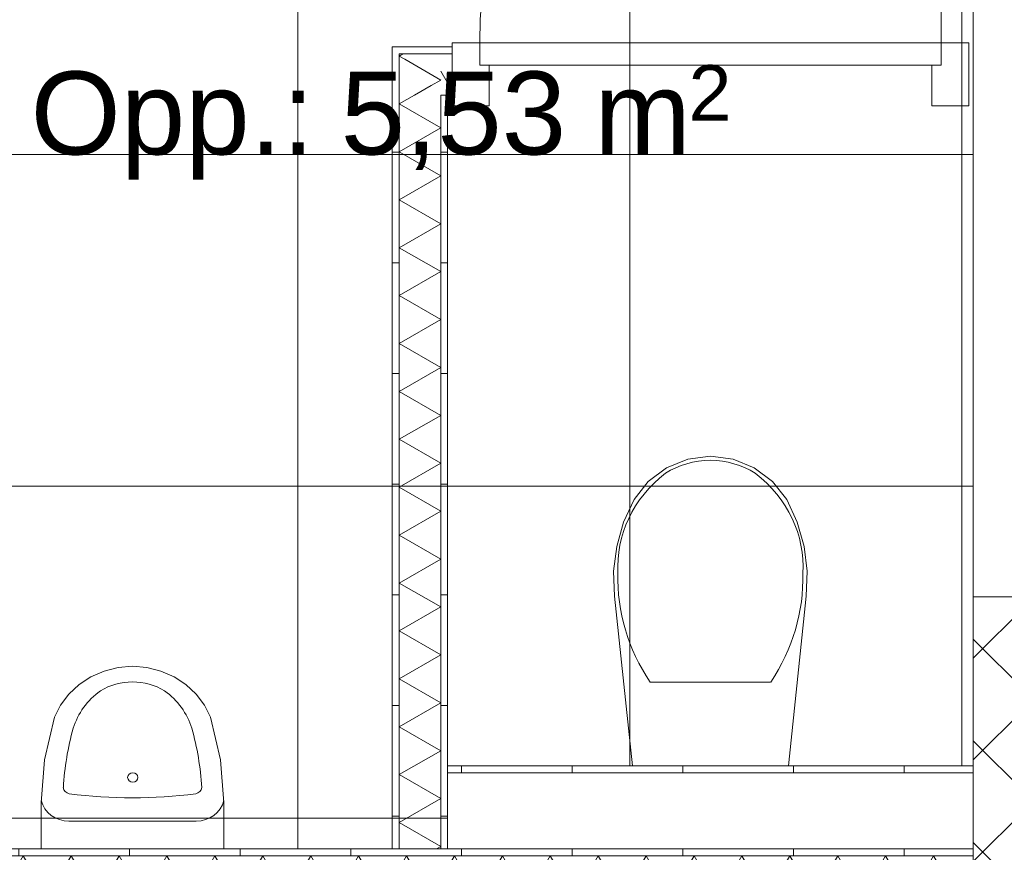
# Model space of a CAD drawing. Header units: millimetres. Extents: x -54205 to 167969, y -3415 to 61516.
# Tile 83 of 239: x 34202 to 35981, y 15535 to 17040. Entities that reach past the tile are written whole.
import ezdxf
from ezdxf.enums import TextEntityAlignment as Align

# ---------------------------------------------------------------- set-up
doc = ezdxf.new("R2010")
doc.units = ezdxf.units.MM
doc.header["$MEASUREMENT"] = 0
for name, color, linetype in [('22 C Binnenwanden', 7, 'Continuous'), ('Maatvoering 1_ 100', 7, 'Continuous'), ('Maatvoering 1_ 100 2D arcering', 7, 'Continuous'), ('New_22 NC Binnenwanden', 7, 'Continuous'), ('New_22 NC Binnenwanden Deuren', 7, 'Continuous'), ('New_22 NC Binnenwanden Doorsnede-arcering', 7, 'Continuous'), ('New_22 NC Binnenwanden Laagscheidingslijnen', 7, 'Continuous'), ('New_74 Sanitair', 7, 'Continuous'), ('New_Maatvoering 1_ 100', 7, 'Continuous'), ('New_Maatvoering 1_ 100 2D arcering', 7, 'Continuous'), ('New_Ruimtefuncties', 7, 'Continuous'), ('New_Ruimtefuncties Zone achtergrond', 7, 'Continuous'), ('New_Ruimtefuncties Zone omranding', 7, 'Continuous'), ('New_Ruimtefuncties Zone tekst', 7, 'Continuous')]:
    doc.layers.add(name, color=color, linetype=linetype)
doc.styles.add('GENERATED_STYLE_1', font='arial.ttf')
doc.styles.add('GENERATED_STYLE_2', font='arial.ttf')
doc.dimstyles.new('GENERATED_STYLE__3', dxfattribs={"dimtxt": 179.999995, "dimasz": 142.5, "dimexe": 0.18, "dimexo": 0.0625, "dimgap": 0, "dimtad": 1, "dimtih": 1, "dimtoh": 1, "dimdec": 0, "dimzin": 0, "dimdsep": 46, "dimtxsty": 'GENERATED_STYLE_1', "dimblk": 'ARROWHEAD_11', "dimblk1": 'ARROWHEAD_11', "dimblk2": 'ARROWHEAD_11', "dimcen": 0.09, "dimse1": 1, "dimse2": 1, "dimclrd": 1, "dimclre": 1, "dimclrt": 2, "dimadec": 1, "dimazin": 0, "dimtfac": 1, "dimtdec": 4, "dimtmove": 0, "dimatfit": 3, "dimfxl": 1, "dimtolj": 1, "dimtzin": 0, "dimarcsym": 0})
doc.dimstyles.new('GENERATED_STYLE__4', dxfattribs={"dimtxt": 250, "dimasz": 142.5, "dimexe": 0.18, "dimexo": 0.0625, "dimgap": 0, "dimtad": 1, "dimdec": 0, "dimzin": 0, "dimdsep": 46, "dimtxsty": 'GENERATED_STYLE_2', "dimblk": 'ARROWHEAD_11', "dimblk1": 'ARROWHEAD_11', "dimblk2": 'ARROWHEAD_11', "dimcen": 0.09, "dimse1": 1, "dimse2": 1, "dimclrd": 1, "dimclre": 1, "dimclrt": 2, "dimadec": 1, "dimazin": 0, "dimtfac": 1, "dimtdec": 4, "dimtmove": 0, "dimatfit": 3, "dimfxl": 1, "dimtolj": 1, "dimtzin": 0, "dimarcsym": 0})
pattern_1 = [(270, (0, 0), (200, 0), [])]
pattern_2 = [(1e-14, (0, 0), (0, 200), [])]
pattern_3 = [(90, (0, 0), (-200, 0), [])]

# ---------------------------------------------------------------- blocks, each defined once
blk = doc.blocks.new('toiletten_1.26_28_1', base_point=(34854, 17033.5))
at = {"layer": 'New_Ruimtefuncties Zone achtergrond', "linetype": 'Continuous', "lineweight": 0, "true_color": 0xbbc1c4}
h = blk.add_hatch(dxfattribs=at)
h.set_pattern_fill('950_Raster_600_0001', color=9, style=0, pattern_type=2)
h.set_pattern_definition([(0, (34704.06, 16795.9), (0, 600), []), (90, (34704.06, 16795.9), (-600, 0), [])])
h.paths.add_polyline_path([(33483.1, 15540.9), (34975, 15540.9), (34975, 15690.9), (35925, 15690.9), (35925, 17870.9), (35730, 17870.9), (35730, 18050.9), (33849.2, 18050.9), (33849.2, 16890.9), (33483.1, 16890.9)])
at = {"layer": 'New_Ruimtefuncties Zone tekst', "color": 2, "lineweight": 0}
for tag, height, style, p in [('DUMMY_941', 180, 'GENERATED_STYLE_2', (35608.5, 17322.3)), ('perimeterCode', 150, 'GENERATED_STYLE_1', (34221.3, 16946.2)), ('ROOM_AREA', 150, 'GENERATED_STYLE_1', (34781.6, 16946.2)), ('DUMMY_942', 150, 'GENERATED_STYLE_1', (35182, 16946.2)), ('DUMMY_943', 100, 'GENERATED_STYLE_1', (35410.5, 16957.6))]:
    blk.add_attdef(tag, text='', height=height, dxfattribs=dict(at, style=style)).set_placement(p, align=Align.TOP_LEFT)
at = {"layer": 'New_Ruimtefuncties Zone tekst', "color": 2, "lineweight": 0, "style": 'GENERATED_STYLE_2'}
blk.add_attdef('ROOM_NUMBER', text='', height=180, dxfattribs=at).set_placement((34854, 17281.1), align=Align.TOP_CENTER)
blk = doc.blocks.new('Wall_39_1', base_point=(36000, 15996.6))
at = {"layer": '22 C Binnenwanden', "color": 1, "linetype": 'Continuous', "lineweight": 0, "flags": 128}
for points in [[(35925, 17605.9), (35925, 15996.6)], [(35925, 15996.6), (36075, 15996.6)]]:
    blk.add_lwpolyline(points, dxfattribs=at)
blk = doc.blocks.new('Wall_151_1', base_point=(36000, 15996.6))
at = {"layer": 'New_22 NC Binnenwanden Doorsnede-arcering', "linetype": 'Continuous', "lineweight": 0, "true_color": 0x000000}
h = blk.add_hatch(dxfattribs=at)
h.set_pattern_fill('205_Ongewapend_beton_0001', color=18, style=0, pattern_type=2)
h.set_pattern_definition([(45, (0, 0), (-91.9239, 91.9239), []), (135, (0, 0), (91.9239, 91.9239), [])])
h.paths.add_polyline_path([(35925, 15996.6), (35925, 11616.2), (36075, 11616.2), (36075, 15996.6)])
at = {"layer": 'New_22 NC Binnenwanden', "color": 1, "linetype": 'Continuous', "lineweight": 0, "flags": 128}
for points in [[(35925, 15996.6), (35925, 11616.2)], [(36075, 15996.6), (35925, 15996.6)]]:
    blk.add_lwpolyline(points, dxfattribs=at)
blk = doc.blocks.new('*X648')
at = {"layer": 'New_22 NC Binnenwanden Doorsnede-arcering', "color": 7, "linetype": 'Continuous', "lineweight": 0}
for p, q in [((33775, 15528.4), (33733.2, 15456)), ((33775, 15528.4), (33818.3, 15453.4)), ((33861.6, 15528.4), (33818.3, 15453.4)), ((33861.6, 15528.4), (33904.9, 15453.4)), ((33948.2, 15528.4), (33904.9, 15453.4)), ((33948.2, 15528.4), (33991.5, 15453.4)), ((34034.8, 15528.4), (33991.5, 15453.4)), ((34034.8, 15528.4), (34078.1, 15453.4)), ((34121.4, 15528.4), (34078.1, 15453.4)), ((34121.4, 15528.4), (34164.7, 15453.4)), ((34208, 15528.4), (34164.7, 15453.4)), ((34208, 15528.4), (34251.3, 15453.4)), ((34294.6, 15528.4), (34251.3, 15453.4)), ((34294.6, 15528.4), (34337.9, 15453.4)), ((34381.2, 15528.4), (34337.9, 15453.4)), ((34381.2, 15528.4), (34424.5, 15453.4)), ((34467.8, 15528.4), (34424.5, 15453.4)), ((34467.8, 15528.4), (34511.1, 15453.4)), ((34554.4, 15528.4), (34511.1, 15453.4)), ((34554.4, 15528.4), (34597.7, 15453.4)), ((34641, 15528.4), (34597.7, 15453.4)), ((34641, 15528.4), (34684.3, 15453.4)), ((34727.6, 15528.4), (34684.3, 15453.4)), ((34727.6, 15528.4), (34770.9, 15453.4)), ((34814.2, 15528.4), (34770.9, 15453.4)), ((34814.2, 15528.4), (34857.5, 15453.4)), ((34900.8, 15528.4), (34857.5, 15453.4)), ((34900.8, 15528.4), (34944.1, 15453.4)), ((34987.4, 15528.4), (34944.1, 15453.4)), ((34987.4, 15528.4), (35030.7, 15453.4)), ((35074, 15528.4), (35030.7, 15453.4)), ((35074, 15528.4), (35117.3, 15453.4)), ((35160.6, 15528.4), (35117.3, 15453.4)), ((35160.6, 15528.4), (35203.9, 15453.4)), ((35247.2, 15528.4), (35203.9, 15453.4)), ((35247.2, 15528.4), (35290.5, 15453.4)), ((35333.8, 15528.4), (35290.5, 15453.4)), ((35333.8, 15528.4), (35377.1, 15453.4)), ((35420.4, 15528.4), (35377.1, 15453.4)), ((35420.4, 15528.4), (35463.7, 15453.4)), ((35507, 15528.4), (35463.7, 15453.4)), ((35507, 15528.4), (35550.3, 15453.4)), ((35593.6, 15528.4), (35550.3, 15453.4)), ((35593.6, 15528.4), (35636.9, 15453.4)), ((35680.2, 15528.4), (35636.9, 15453.4)), ((35680.2, 15528.4), (35723.5, 15453.4)), ((35766.8, 15528.4), (35723.5, 15453.4)), ((35766.8, 15528.4), (35810.2, 15453.4)), ((35853.5, 15528.4), (35810.2, 15453.4)), ((35853.5, 15528.4), (35896.8, 15453.4)), ((35925, 15502.3), (35896.8, 15453.4))]:
    blk.add_line(p, q, dxfattribs=at)
blk = doc.blocks.new('Wall_219_1', base_point=(36000, 15440.9))
at = {"layer": 'New_22 NC Binnenwanden Doorsnede-arcering', "linetype": 'Continuous', "lineweight": 0, "true_color": 0x000000}
h = blk.add_hatch(dxfattribs=at)
h.set_pattern_fill('930_Lijnen_vert_200_0001', color=18, style=0, pattern_type=2)
h.set_pattern_definition(pattern_1)
h.paths.add_polyline_path([(35925, 15540.9), (33733.2, 15540.9), (33733.2, 15528.4), (35925, 15528.4)])
h = blk.add_hatch(dxfattribs=at)
h.set_pattern_fill('930_Lijnen_vert_200_0001', color=18, style=0, pattern_type=2)
h.set_pattern_definition(pattern_1)
h.paths.add_polyline_path([(33733.2, 15440.9), (35925, 15440.9), (35925, 15453.4), (33733.2, 15453.4)])
at = {"layer": 'New_22 NC Binnenwanden', "color": 1, "linetype": 'Continuous', "lineweight": 0, "flags": 128}
for points in [[(35925, 15540.9), (33733.2, 15540.9)], [(35925, 15440.9), (35925, 15540.9)], [(33733.2, 15440.9), (35925, 15440.9)]]:
    blk.add_lwpolyline(points, dxfattribs=at)
at = {"layer": 'New_22 NC Binnenwanden Laagscheidingslijnen', "color": 1, "linetype": 'Continuous', "lineweight": 0}
for p, q in [((35925, 15528.4), (33733.2, 15528.4)), ((33733.2, 15453.4), (35925, 15453.4))]:
    blk.add_line(p, q, dxfattribs=at)
at = {"layer": 'New_22 NC Binnenwanden', "color": 1, "lineweight": 0}
blk.add_blockref('*X648', (0, 0), dxfattribs=at)
blk = doc.blocks.new('Wall_220_1', base_point=(35925, 15690.9))
at = {"layer": 'New_22 NC Binnenwanden Doorsnede-arcering', "linetype": 'Continuous', "lineweight": 0, "true_color": 0x000000}
h = blk.add_hatch(dxfattribs=at)
h.set_pattern_fill('930_Lijnen_vert_200_0001', color=18, style=0, pattern_type=2)
h.set_pattern_definition(pattern_1)
h.paths.add_polyline_path([(35925, 15690.9), (34975, 15690.9), (34975, 15678.4), (35925, 15678.4)])
at = {"layer": 'New_22 NC Binnenwanden', "color": 1, "linetype": 'Continuous', "lineweight": 0, "flags": 128}
for points in [[(35925, 15690.9), (34975, 15690.9)], [(34975, 15690.9), (34975, 15678.4)], [(35925, 15690.9), (35925, 15678.4)], [(34975, 15540.9), (35925, 15540.9)]]:
    blk.add_lwpolyline(points, dxfattribs=at)
at = {"layer": 'New_22 NC Binnenwanden Laagscheidingslijnen', "color": 1, "linetype": 'Continuous', "lineweight": 0}
blk.add_line((35925, 15678.4), (34975, 15678.4), dxfattribs=at)
blk = doc.blocks.new('*X651')
at = {"layer": 'New_22 NC Binnenwanden Doorsnede-arcering', "color": 7, "linetype": 'Continuous', "lineweight": 0}
for p, q in [((34890.2, 16975.7), (34895, 16978.4)), ((34897.7, 16968.2), (34962.5, 16930.8)), ((34945.1, 16920.8), (34962.5, 16930.8))]:
    blk.add_line(p, q, dxfattribs=at)
blk = doc.blocks.new('*X652')
at = {"layer": 'New_22 NC Binnenwanden Doorsnede-arcering', "color": 7, "linetype": 'Continuous', "lineweight": 0}
for p, q in [((34887.5, 16974.1), (34890.2, 16975.7)), ((34887.5, 16974.1), (34897.7, 16968.2)), ((34915.1, 16903.4), (34945.1, 16920.8))]:
    blk.add_line(p, q, dxfattribs=at)
blk = doc.blocks.new('*X653')
at = {"layer": 'New_22 NC Binnenwanden Doorsnede-arcering', "color": 7, "linetype": 'Continuous', "lineweight": 0}
for p, q in [((34887.5, 16887.5), (34915.1, 16903.4)), ((34887.5, 16887.5), (34962.5, 16844.2)), ((34887.5, 16800.9), (34962.5, 16844.2)), ((34887.5, 16800.9), (34962.5, 16757.6)), ((34887.5, 16714.3), (34962.5, 16757.6)), ((34887.5, 16714.3), (34962.5, 16671)), ((34887.5, 16627.7), (34962.5, 16671)), ((34887.5, 16627.7), (34962.5, 16584.4)), ((34887.5, 16541.1), (34962.5, 16584.4)), ((34887.5, 16541.1), (34962.5, 16497.8)), ((34887.5, 16454.5), (34962.5, 16497.8)), ((34887.5, 16454.5), (34962.5, 16411.2)), ((34887.5, 16367.9), (34962.5, 16411.2)), ((34887.5, 16367.9), (34962.5, 16324.6)), ((34887.5, 16281.3), (34962.5, 16324.6)), ((34887.5, 16281.3), (34962.5, 16238)), ((34887.5, 16194.7), (34962.5, 16238)), ((34887.5, 16194.7), (34962.5, 16151.4)), ((34887.5, 16108.1), (34962.5, 16151.4)), ((34887.5, 16108.1), (34962.5, 16064.8)), ((34887.5, 16021.5), (34962.5, 16064.8)), ((34887.5, 16021.5), (34962.5, 15978.2)), ((34887.5, 15934.9), (34962.5, 15978.2)), ((34887.5, 15934.9), (34962.5, 15891.6)), ((34887.5, 15848.3), (34962.5, 15891.6)), ((34887.5, 15848.3), (34962.5, 15805)), ((34887.5, 15761.7), (34962.5, 15805)), ((34887.5, 15761.7), (34962.5, 15718.4)), ((34887.5, 15675.1), (34962.5, 15718.4)), ((34887.5, 15675.1), (34962.5, 15631.8)), ((34887.5, 15588.5), (34962.5, 15631.8)), ((34887.5, 15588.5), (34962.5, 15545.2)), ((34955.1, 15540.9), (34962.5, 15545.2))]:
    blk.add_line(p, q, dxfattribs=at)
blk = doc.blocks.new('Wall_221_1', base_point=(34925, 15540.9))
at = {"layer": 'New_22 NC Binnenwanden Doorsnede-arcering', "linetype": 'Continuous', "lineweight": 0, "true_color": 0x000000}
h = blk.add_hatch(dxfattribs=at)
h.set_pattern_fill('930_Lijnen_vert_200_0001', color=18, style=0, pattern_type=2)
h.set_pattern_definition(pattern_2)
h.paths.add_polyline_path([(34875, 16990.9), (34887.5, 16978.4), (34887.5, 16990.9)])
h = blk.add_hatch(dxfattribs=at)
h.set_pattern_fill('930_Lijnen_vert_200_0001', color=18, style=0, pattern_type=2)
h.set_pattern_definition(pattern_2)
h.paths.add_polyline_path([(34887.5, 16978.4), (34875, 16990.9), (34875, 16978.4)])
h = blk.add_hatch(dxfattribs=at)
h.set_pattern_fill('930_Lijnen_vert_200_0001', color=18, style=0, pattern_type=2)
h.set_pattern_definition(pattern_2)
h.paths.add_polyline_path([(34875, 16978.4), (34875, 15540.9), (34887.5, 15540.9), (34887.5, 16978.4)])
h = blk.add_hatch(dxfattribs=at)
h.set_pattern_fill('930_Lijnen_vert_200_0001', color=18, style=0, pattern_type=2)
h.set_pattern_definition(pattern_2)
h.paths.add_polyline_path([(34962.5, 16903.4), (34975, 16890.9), (34975, 16903.4)])
h = blk.add_hatch(dxfattribs=at)
h.set_pattern_fill('930_Lijnen_vert_200_0001', color=18, style=0, pattern_type=2)
h.set_pattern_definition(pattern_2)
h.paths.add_polyline_path([(34975, 16890.9), (34962.5, 16903.4), (34962.5, 16890.9)])
h = blk.add_hatch(dxfattribs=at)
h.set_pattern_fill('930_Lijnen_vert_200_0001', color=18, style=0, pattern_type=2)
h.set_pattern_definition(pattern_2)
h.paths.add_polyline_path([(34962.5, 16890.9), (34962.5, 15540.9), (34975, 15540.9), (34975, 16890.9)])
at = {"layer": 'New_22 NC Binnenwanden', "color": 1, "linetype": 'Continuous', "lineweight": 0, "flags": 128}
for points in [[(34875, 16990.9), (34887.5, 16990.9)], [(34875, 16990.9), (34875, 15540.9)], [(34975, 15540.9), (34975, 16890.9)], [(34875, 15540.9), (34887.5, 15540.9)], [(34887.5, 15540.9), (34962.5, 15540.9)], [(34962.5, 15540.9), (34975, 15540.9)]]:
    blk.add_lwpolyline(points, dxfattribs=at)
at = {"layer": 'New_22 NC Binnenwanden Laagscheidingslijnen', "color": 1, "linetype": 'Continuous', "lineweight": 0}
for p, q in [((34962.5, 16978.4), (34887.5, 16978.4)), ((34887.5, 16978.4), (34887.5, 16903.4)), ((34887.5, 16903.4), (34887.5, 15540.9)), ((34975, 16903.4), (34962.5, 16903.4)), ((34962.5, 15540.9), (34962.5, 16903.4))]:
    blk.add_line(p, q, dxfattribs=at)
at = {"layer": 'New_22 NC Binnenwanden', "color": 1, "lineweight": 0}
for name in ['*X651', '*X652', '*X653']:
    blk.add_blockref(name, (0, 0), dxfattribs=at)
blk = doc.blocks.new('*X667')
at = {"layer": 'New_22 NC Binnenwanden Doorsnede-arcering', "color": 7, "linetype": 'Continuous', "lineweight": 0}
blk.add_line((34983, 16911.1), (34962.5, 16946.6), dxfattribs=at)
blk = doc.blocks.new('D1 27_9')
at = {"layer": 'New_22 NC Binnenwanden Deuren', "color": 1, "linetype": 'Continuous', "lineweight": 0}
for p, q in [((417, 0), (417, 834)), ((-417, 0), (-467, 0)), ((-467, 0), (-467, -114)), ((-417, -40), (-417, 0)), ((-417, 0), (417, 0)), ((-417, -40), (-417, 0)), ((467, 0), (417, 0)), ((417, 0), (417, -40)), ((417, 0), (417, -40)), ((467, -114), (467, 0)), ((-467, -7), (-467, -19.5)), ((-467, -7), (-467, -19.5)), ((467, -7), (467, -19.5)), ((467, -7), (467, -19.5)), ((-467, -19.5), (-467, -94.5)), ((-467, -19.5), (-467, -94.5)), ((467, -19.5), (467, -94.5)), ((467, -19.5), (467, -94.5)), ((-400, -40), (-417, -40)), ((417, -40), (-417, -40)), ((-400, -114), (-400, -40)), ((417, -40), (400, -40)), ((400, -40), (400, -114)), ((-467, -94.5), (-467, -107)), ((-467, -94.5), (-467, -107)), ((467, -94.5), (467, -107)), ((467, -94.5), (467, -107)), ((-467, -114), (-400, -114)), ((400, -114), (467, -114))]:
    blk.add_line(p, q, dxfattribs=at)
blk.add_arc((417, 0), 834, 90, 180, dxfattribs=at)
blk = doc.blocks.new('Wall_225_1', base_point=(35917, 16890.9))
at = {"layer": 'New_22 NC Binnenwanden Doorsnede-arcering', "linetype": 'Continuous', "lineweight": 0, "true_color": 0x000000}
h = blk.add_hatch(dxfattribs=at)
h.set_pattern_fill('930_Lijnen_vert_200_0001', color=18, style=0, pattern_type=2)
h.set_pattern_definition(pattern_3)
h.paths.add_polyline_path([(34887.5, 16990.9), (34887.5, 16978.4), (34983, 16978.4), (34983, 16990.9)])
h = blk.add_hatch(dxfattribs=at)
h.set_pattern_fill('930_Lijnen_vert_200_0001', color=18, style=0, pattern_type=2)
h.set_pattern_definition(pattern_3)
h.paths.add_polyline_path([(34975, 16890.9), (34983, 16890.9), (34983, 16903.4), (34975, 16903.4)])
at = {"layer": 'New_22 NC Binnenwanden', "color": 1, "linetype": 'Continuous', "lineweight": 0}
for p, q in [((34983, 16990.9), (34983, 16978.4)), ((34983, 16978.4), (34983, 16903.4)), ((35917, 16990.9), (35917, 16978.4)), ((35917, 16978.4), (35917, 16903.4)), ((34983, 16903.4), (34983, 16890.9)), ((35917, 16903.4), (35917, 16890.9))]:
    blk.add_line(p, q, dxfattribs=at)
at = {"layer": 'New_22 NC Binnenwanden', "color": 1, "linetype": 'Continuous', "lineweight": 0, "flags": 128}
for points in [[(34983, 16990.9), (34887.5, 16990.9)], [(34975, 16890.9), (34983, 16890.9)]]:
    blk.add_lwpolyline(points, dxfattribs=at)
at = {"layer": 'New_22 NC Binnenwanden Laagscheidingslijnen', "color": 1, "linetype": 'Continuous', "lineweight": 0}
for p, q in [((34962.5, 16978.4), (34887.5, 16978.4)), ((34983, 16978.4), (34962.5, 16978.4)), ((34975, 16903.4), (34962.5, 16903.4)), ((34975, 16903.4), (34983, 16903.4))]:
    blk.add_line(p, q, dxfattribs=at)
at = {"layer": 'New_22 NC Binnenwanden', "color": 1, "lineweight": 0}
blk.add_blockref('*X667', (0, 0), dxfattribs=at)
at = {"layer": 'New_22 NC Binnenwanden Deuren', "color": 1, "linetype": 'Continuous', "lineweight": 0, "zscale": 1000}
blk.add_blockref('D1 27_9', (35450, 16997.9), dxfattribs=at)
blk = doc.blocks.new('Toilet 27_2')
at = {"layer": 'New_74 Sanitair', "color": 1, "linetype": 'Continuous', "lineweight": 0}
for p, q in [((0, -151.4), (-108.9, -151.4)), ((108.9, -151.4), (0, -151.4))]:
    blk.add_line(p, q, dxfattribs=at)
at = {"layer": 'New_74 Sanitair', "color": 1, "linetype": 'Continuous', "lineweight": 0, "flags": 128}
blk.add_lwpolyline([(-169.4, -396.7), (-157, -440.3), (-138, -481.3), (-112.4, -513.9), (-79.4, -538.8), (-41, -554.6), (0, -560), (41, -554.6), (79.4, -538.8), (112.4, -513.9), (138, -481.3), (157, -440.3), (169.4, -396.7), (174.9, -351.8), (173.3, -306.6), (141, 0), (-141, 0), (-173.3, -306.6), (-174.9, -351.8)], close=True, dxfattribs=at)
at = {"layer": 'New_74 Sanitair', "color": 1, "linetype": 'Continuous', "lineweight": 0}
for centre, major_axis, start_param, end_param in [((258.1, -339.4), (425.3, 0), 2.612188, 3.165208), ((-258.1, -339.4), (425.3, 0), 6.259567, 6.812588), ((89.5, -360.8), (256.9, 0), 3.085861, 3.98645), ((-89.5, -360.8), (256.9, 0), 5.438324, 6.338913), ((0.8, -431.2), (138.5, 0), 4.079884, 4.706528), ((-0.8, -431.2), (138.5, 0), 4.71825, 5.344894)]:
    blk.add_ellipse(centre, major_axis=major_axis, ratio=0.875546, start_param=start_param, end_param=end_param, dxfattribs=at)
blk = doc.blocks.new('Urinoir 27')
at = {"layer": 'New_74 Sanitair', "color": 251, "linetype": 'Continuous', "lineweight": 0, "true_color": 0x636f72}
blk.add_line((115, -50.1), (-115, -50.1), dxfattribs=at)
at = {"layer": 'New_74 Sanitair', "color": 251, "linetype": 'Continuous', "lineweight": 0, "true_color": 0x636f72, "flags": 128}
blk.add_lwpolyline([(141.1, -237.8), (159, -161.2), (165, -83), (165, 0), (-165, 0), (-165, -83), (-159, -161.2), (-141.1, -237.8), (-130.1, -259.9), (-115.1, -279.9), (-96.6, -297.2), (-75.1, -311.2), (-51.4, -321.5), (-26.1, -327.9), (0, -330), (26.1, -327.9), (51.4, -321.5), (75.1, -311.2), (96.6, -297.2), (115.1, -279.9), (130.1, -259.9)], close=True, dxfattribs=at)
at = {"layer": 'New_74 Sanitair', "color": 251, "linetype": 'Continuous', "lineweight": 0, "true_color": 0x636f72}
for centre, major_axis, start_param, end_param in [((-115, -97.9), (51.3, 0), 1.570796, 2.919805), ((115, -97.9), (51.3, 0), 0.221788, 1.570796), ((-111.8, -111.9), (13.3, 0), 1.753661, 3.055796), ((0, -843), (806, 0), 1.428537, 1.713056), ((111.8, -111.9), (13.3, 0), 0.085797, 1.387931), ((440, -83.5), (565.8, 0), 3.193476, 3.39964), ((-440, -83.5), (565.8, 0), 6.025138, 6.231302), ((29.6, -181.2), (142.3, 0), 3.42286, 4.04878), ((-29.6, -181.2), (142.3, 0), 5.375998, 6.001918), ((0, -202.5), (106.5, 0), 4.135515, 5.289263)]:
    blk.add_ellipse(centre, major_axis=major_axis, ratio=0.93164, start_param=start_param, end_param=end_param, dxfattribs=at)
blk.add_ellipse((0.4, -129.1), major_axis=(9.26, 0), ratio=0.93164, dxfattribs=at)
blk = doc.blocks.new('*D1253')
at = {"layer": 'Maatvoering 1_ 100 2D arcering', "linetype": 'Continuous', "lineweight": 0}
for points in [[(64027.5, 56215.9), (64030.4, 56201.6), (64038.5, 56189.4), (64050.6, 56181.3), (64065, 56178.4), (64079.4, 56181.3), (64091.5, 56189.4), (64099.6, 56201.6), (64102.5, 56215.9), (64099.6, 56230.3), (64091.5, 56242.4), (64079.4, 56250.6), (64065, 56253.4), (64050.6, 56250.6), (64038.5, 56242.4), (64030.4, 56230.3)], [(64027.5, 3115.7), (64030.4, 3101.3), (64038.5, 3089.2), (64050.6, 3081), (64065, 3078.2), (64079.4, 3081), (64091.5, 3089.2), (64099.6, 3101.3), (64102.5, 3115.7), (64099.6, 3130), (64091.5, 3142.2), (64079.4, 3150.3), (64065, 3153.2), (64050.6, 3150.3), (64038.5, 3142.2), (64030.4, 3130)]]:
    blk.add_hatch(color=1, dxfattribs=at).paths.add_polyline_path(points)
at = {"layer": 'Maatvoering 1_ 100', "color": 1, "linetype": 'Continuous', "lineweight": 0}
for p, q in [((64065, 56253.4), (64065, 56290.9)), ((64027.5, 56215.9), (63924.4, 56215.9)), ((64205.6, 56215.9), (64102.5, 56215.9)), ((64065, 3153.2), (64065, 56178.4)), ((64027.5, 3115.7), (63924.4, 3115.7)), ((64205.6, 3115.7), (64102.5, 3115.7)), ((64065, 3040.7), (64065, 3078.2))]:
    blk.add_line(p, q, dxfattribs=at)
for centre in [(64065, 56215.9), (64065, 3115.7)]:
    blk.add_circle(centre, 37.5, dxfattribs=at)
at = {"layer": 'Maatvoering 1_ 100', "color": 2, "lineweight": 0, "insert": (64015, 29141.5), "char_height": 250, "attachment_point": 7, "rotation": 90, "style": 'GENERATED_STYLE_2'}
blk.add_mtext('\\A1;{\\pql;\\fArial|b1|i0|c0|p0;\\W1.000000;53.100}', dxfattribs=at)
blk = doc.blocks.new('ARROWHEAD_11')
at = {"color": 0, "linetype": 'Continuous', "lineweight": 0}
blk.add_line((0, 0), (-1, 0), dxfattribs=at)
at = {"color": 0, "linetype": 'Continuous', "lineweight": 0, "const_width": 0.25, "flags": 128}
blk.add_lwpolyline([(-0.125, 0, 1), (0.125, 0, 1)], format="xyb", close=True, dxfattribs=at)
blk = doc.blocks.new('*D1396')
at = {"layer": 'New_Maatvoering 1_ 100 2D arcering', "linetype": 'Continuous', "lineweight": 0}
for points in [[(33445.6, 14190.9), (33448.5, 14176.6), (33456.6, 14164.4), (33468.8, 14156.3), (33483.1, 14153.4), (33497.5, 14156.3), (33509.6, 14164.4), (33517.8, 14176.6), (33520.6, 14190.9), (33517.8, 14205.3), (33509.6, 14217.4), (33497.5, 14225.6), (33483.1, 14228.4), (33468.8, 14225.6), (33456.6, 14217.4), (33448.5, 14205.3)], [(34837.5, 14190.9), (34840.4, 14176.6), (34848.5, 14164.4), (34860.6, 14156.3), (34875, 14153.4), (34889.4, 14156.3), (34901.5, 14164.4), (34909.6, 14176.6), (34912.5, 14190.9), (34909.6, 14205.3), (34901.5, 14217.4), (34889.4, 14225.6), (34875, 14228.4), (34860.6, 14225.6), (34848.5, 14217.4), (34840.4, 14205.3)]]:
    blk.add_hatch(color=1, dxfattribs=at).paths.add_polyline_path(points)
at = {"layer": 'New_Maatvoering 1_ 100', "color": 1, "linetype": 'Continuous', "lineweight": 0}
for p, q in [((33483.1, 14228.4), (33483.1, 14331.5)), ((34875, 14228.4), (34875, 14331.5)), ((33520.6, 14190.9), (34837.5, 14190.9)), ((33483.1, 14050.3), (33483.1, 14153.4)), ((34875, 14050.3), (34875, 14153.4))]:
    blk.add_line(p, q, dxfattribs=at)
for centre in [(33483.1, 14190.9), (34875, 14190.9)]:
    blk.add_circle(centre, 37.5, dxfattribs=at)
at = {"layer": 'New_Maatvoering 1_ 100', "color": 2, "lineweight": 0, "char_height": 180, "attachment_point": 7, "style": 'GENERATED_STYLE_1'}
for s, insert in [('\\A1;{\\pql;\\fArial|b0|i0|c0|p0;\\W1.000000;100}', (34719.1, 14478.9)), ('\\A1;{\\pql;\\fArial|b0|i0|c0|p0;\\W1.000000;1.392}', (33870.2, 14226.9))]:
    blk.add_mtext(s, dxfattribs=dict(at, insert=insert))
blk = doc.blocks.new('*D1397')
at = {"layer": 'New_Maatvoering 1_ 100 2D arcering', "linetype": 'Continuous', "lineweight": 0}
for points in [[(34837.5, 14190.9), (34840.4, 14176.6), (34848.5, 14164.4), (34860.6, 14156.3), (34875, 14153.4), (34889.4, 14156.3), (34901.5, 14164.4), (34909.6, 14176.6), (34912.5, 14190.9), (34909.6, 14205.3), (34901.5, 14217.4), (34889.4, 14225.6), (34875, 14228.4), (34860.6, 14225.6), (34848.5, 14217.4), (34840.4, 14205.3)], [(34937.5, 14190.9), (34940.4, 14176.6), (34948.5, 14164.4), (34960.6, 14156.3), (34975, 14153.4), (34989.4, 14156.3), (35001.5, 14164.4), (35009.6, 14176.6), (35012.5, 14190.9), (35009.6, 14205.3), (35001.5, 14217.4), (34989.4, 14225.6), (34975, 14228.4), (34960.6, 14225.6), (34948.5, 14217.4), (34940.4, 14205.3)]]:
    blk.add_hatch(color=1, dxfattribs=at).paths.add_polyline_path(points)
at = {"layer": 'New_Maatvoering 1_ 100', "color": 1, "linetype": 'Continuous', "lineweight": 0}
for p, q in [((34875, 14228.4), (34875, 14331.5)), ((34975, 14228.4), (34975, 14331.5)), ((34912.5, 14190.9), (34937.5, 14190.9)), ((34875, 14050.3), (34875, 14153.4)), ((34975, 14050.3), (34975, 14153.4))]:
    blk.add_line(p, q, dxfattribs=at)
for centre in [(34875, 14190.9), (34975, 14190.9)]:
    blk.add_circle(centre, 37.5, dxfattribs=at)
blk = doc.blocks.new('*D1398')
at = {"layer": 'New_Maatvoering 1_ 100 2D arcering', "linetype": 'Continuous', "lineweight": 0}
for points in [[(34937.5, 14190.9), (34940.4, 14176.6), (34948.5, 14164.4), (34960.6, 14156.3), (34975, 14153.4), (34989.4, 14156.3), (35001.5, 14164.4), (35009.6, 14176.6), (35012.5, 14190.9), (35009.6, 14205.3), (35001.5, 14217.4), (34989.4, 14225.6), (34975, 14228.4), (34960.6, 14225.6), (34948.5, 14217.4), (34940.4, 14205.3)], [(35887.5, 14190.9), (35890.4, 14176.6), (35898.5, 14164.4), (35910.6, 14156.3), (35925, 14153.4), (35939.4, 14156.3), (35951.5, 14164.4), (35959.6, 14176.6), (35962.5, 14190.9), (35959.6, 14205.3), (35951.5, 14217.4), (35939.4, 14225.6), (35925, 14228.4), (35910.6, 14225.6), (35898.5, 14217.4), (35890.4, 14205.3)]]:
    blk.add_hatch(color=1, dxfattribs=at).paths.add_polyline_path(points)
at = {"layer": 'New_Maatvoering 1_ 100', "color": 1, "linetype": 'Continuous', "lineweight": 0}
for p, q in [((34975, 14228.4), (34975, 14331.5)), ((35925, 14228.4), (35925, 14331.5)), ((35012.5, 14190.9), (35887.5, 14190.9)), ((34975, 14050.3), (34975, 14153.4)), ((35925, 14050.3), (35925, 14153.4))]:
    blk.add_line(p, q, dxfattribs=at)
for centre in [(34975, 14190.9), (35925, 14190.9)]:
    blk.add_circle(centre, 37.5, dxfattribs=at)
at = {"layer": 'New_Maatvoering 1_ 100', "color": 2, "lineweight": 0, "insert": (35244.1, 14226.9), "char_height": 180, "attachment_point": 7, "style": 'GENERATED_STYLE_1'}
blk.add_mtext('\\A1;{\\pql;\\fArial|b0|i0|c0|p0;\\W1.000000;950}', dxfattribs=at)

msp = doc.modelspace()

# ---------------------------------------------------------------- linework, layer by layer
at = {"layer": 'New_Ruimtefuncties Zone omranding', "color": 9, "linetype": 'Continuous', "lineweight": 0, "true_color": 0xbbc1c4, "flags": 128}
msp.add_lwpolyline([(33483.1, 15540.9), (34975, 15540.9), (34975, 15690.9), (35925, 15690.9), (35925, 17870.9), (35730, 17870.9), (35730, 18050.9), (33849.2, 18050.9), (33849.2, 16890.9), (33483.1, 16890.9)], close=True, dxfattribs=at)

# ---------------------------------------------------------------- block references
at = {"layer": '22 C Binnenwanden', "color": 1, "lineweight": 0}
msp.add_blockref('Wall_39_1', (36000, 15996.6), dxfattribs=at)
at = {"layer": 'New_22 NC Binnenwanden', "color": 1, "lineweight": 0}
for name, p in [('Wall_225_1', (35917, 16890.9)), ('Wall_221_1', (34925, 15540.9)), ('Wall_151_1', (36000, 15996.6)), ('Wall_220_1', (35925, 15690.9)), ('Wall_219_1', (36000, 15440.9))]:
    msp.add_blockref(name, p, dxfattribs=at)
at = {"layer": 'New_74 Sanitair', "color": 1, "linetype": 'Continuous', "lineweight": 0, "xscale": -1, "zscale": 1000, "rotation": 180}
for name, p in [('Toilet 27_2', (35450, 15690.9)), ('Urinoir 27', (34405.5, 15540.9))]:
    msp.add_blockref(name, p, dxfattribs=at)
at = {"layer": 'New_Ruimtefuncties', "color": 2, "linetype": 'Continuous', "lineweight": 0}
ref = msp.add_blockref('toiletten_1.26_28_1', (34854, 17033.5), dxfattribs=at)
ref.add_attrib('ROOM_AREA', '5,53', dxfattribs={"layer": 'New_Ruimtefuncties Zone tekst', "color": 2, "lineweight": 0, "height": 150, "style": 'GENERATED_STYLE_1'}).set_placement((34781.6, 16946.2), align=Align.TOP_LEFT)
ref.add_attrib('perimeterCode', 'Opp.: ', dxfattribs={"layer": 'New_Ruimtefuncties Zone tekst', "color": 2, "lineweight": 0, "height": 150, "style": 'GENERATED_STYLE_1'}).set_placement((34221.3, 16946.2), align=Align.TOP_LEFT)
ref.add_attrib('DUMMY_942', ' m', dxfattribs={"layer": 'New_Ruimtefuncties Zone tekst', "color": 2, "lineweight": 0, "height": 150, "style": 'GENERATED_STYLE_1'}).set_placement((35182, 16946.2), align=Align.TOP_LEFT)
ref.add_attrib('DUMMY_943', '2', dxfattribs={"layer": 'New_Ruimtefuncties Zone tekst', "color": 2, "lineweight": 0, "height": 100, "style": 'GENERATED_STYLE_1'}).set_placement((35410.5, 16957.6), align=Align.TOP_LEFT)

# ---------------------------------------------------------------- dimensions: what is measured, and where the dimension line sits
at = {"layer": 'Maatvoering 1_ 100', "color": 1, "linetype": 'Continuous', "lineweight": 0}
dim = msp.add_linear_dim(base=(64065, 56215.9), p1=(-230, 3115.7), p2=(30236, 56215.9), angle=90, dimstyle='GENERATED_STYLE__4', dxfattribs=at)
dim.commit()
dim.dimension.update_dxf_attribs({"geometry": '*D1253', "text_midpoint": (63890, 29655.4), "dimtype": 160, "text_rotation": 90})
at = {"layer": 'New_Maatvoering 1_ 100', "color": 1, "linetype": 'Continuous', "lineweight": 0}
for base, p1, p2, picture, middle in [((34875, 14190.9), (33483.1, 16215.9), (34875, 16265.9), '*D1396', (34171.7, 14316.9)), ((34975, 14190.9), (34875, 16265.9), (34975, 16215.9), '*D1397', (34924.5, 14568.9)), ((35925, 14190.9), (34975, 16215.9), (35925, 15440.9), '*D1398', (35449.5, 14316.9))]:
    dim = msp.add_linear_dim(base=base, p1=p1, p2=p2, dimstyle='GENERATED_STYLE__3', dxfattribs=at)
    dim.commit()
    dim.dimension.update_dxf_attribs({"geometry": picture, "text_midpoint": middle, "dimtype": 160})

doc.saveas('drawing.dxf')
